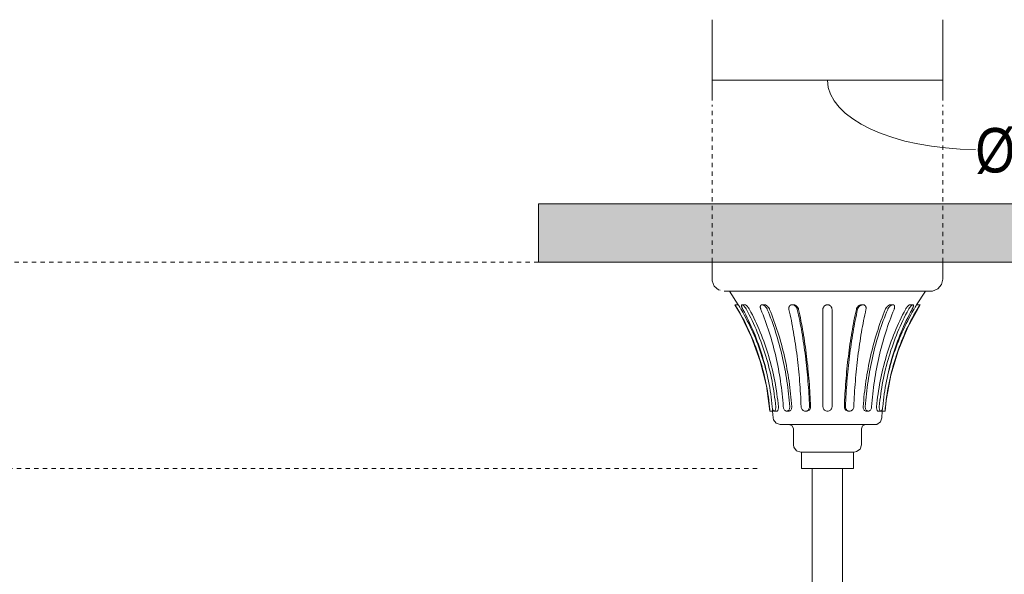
# Model space of a CAD drawing. Header units: millimetres. Extents: x 5494 to 11947, y -2708 to 7544.
# Tile 12 of 16: x 6035 to 6718, y 1784 to 2168. Entities that reach past the tile are written whole.
import ezdxf

# ---------------------------------------------------------------- set-up
doc = ezdxf.new("R2010")
doc.units = ezdxf.units.MM
doc.linetypes.add('Dash', pattern=[6, 3, -3])
doc.layers.add('A-ANNO-DIMS', color=7, linetype='Dash', lineweight=9, true_color=0xd2d2d2)
for name, color, linetype, lineweight in [('A-ANNO-DIMS-14', 7, 'Continuous', 9), ('A-CLNG', 7, 'Continuous', 9), ('E-ELEC-FIXT', 7, 'Continuous', 9)]:
    doc.layers.add(name, color=color, linetype=linetype, lineweight=lineweight)
doc.styles.add('Arial Narrow', font='ARIALN.TTF', dxfattribs={"height": 30.8})
doc.dimstyles.new('FARO_-_2_2mm_Arial_Narrow_mm_Inch_Left', dxfattribs={"dimscale": 304.8, "dimtxt": 31.521674, "dimasz": 0, "dimexe": 0.137795, "dimexo": 0.0625, "dimgap": 0.022966, "dimtad": 1, "dimdec": 0, "dimzin": 0, "dimdsep": 46, "dimtxsty": 'Arial Narrow', "dimblk1": 'NONE', "dimblk2": 'NONE', "dimsah": 1, "dimcen": 0.09, "dimadec": 0, "dimazin": 0, "dimtfac": 1, "dimtdec": 4, "dimtix": 1, "dimtmove": 1, "dimatfit": 3, "dimfxl": 0.045932, "dimfxlon": 1, "dimtvp": 1, "dimtolj": 1, "dimtzin": 0, "dimarcsym": 2})

# ---------------------------------------------------------------- blocks, each defined once
blk = doc.blocks.new('AOBA - 33349 AOBA Dark ceiling fan-567936-Alzado_PDF')
at = {"layer": 'E-ELEC-FIXT'}
for p, q in [((6515.27, 1999.99), (6515.27, 1988.4)), ((6515.95, 1999.99), (6515.71, 1999.99)), ((6605.71, 1999.99), (6605.68, 1999.99)), ((6675.27, 1988.4), (6675.27, 1999.99)), ((6533.47, 1970.52), (6527.27, 1979.99)), ((6663.26, 1979.99), (6657.06, 1970.52)), ((6533.47, 1970.52), (6531.13, 1970.52)), ((6538.18, 1970.52), (6536.01, 1970.52)), ((6551.57, 1970.52), (6549.92, 1970.52)), ((6571.62, 1970.52), (6570.72, 1970.52)), ((6619.81, 1970.52), (6618.91, 1970.52)), ((6640.62, 1970.52), (6638.96, 1970.52)), ((6654.52, 1970.52), (6652.35, 1970.52)), ((6659.4, 1970.52), (6657.06, 1970.52)), ((6555.27, 1896.76), (6557.28, 1896.76)), ((6557.57, 1892.23), (6557.28, 1896.76)), ((6558.31, 1896.76), (6560.17, 1896.76)), ((6566.98, 1896.76), (6568.4, 1896.76)), ((6579.96, 1896.76), (6580.73, 1896.76)), ((6609.81, 1896.76), (6610.57, 1896.76)), ((6622.13, 1896.76), (6623.55, 1896.76)), ((6630.37, 1896.76), (6632.22, 1896.76)), ((6633.26, 1896.76), (6632.97, 1892.23)), ((6633.26, 1896.76), (6635.26, 1896.76)), ((6571.77, 1884.53), (6571.77, 1873.49)), ((6618.77, 1873.49), (6618.77, 1884.53)), ((6577.41, 1868.48), (6576.78, 1868.48)), ((6613.4, 1868.49), (6577.13, 1868.49)), ((6577.27, 1868.49), (6577.27, 1856.99)), ((6613.27, 1856.99), (6613.27, 1868.49)), ((6613.75, 1868.48), (6613.35, 1868.48)), ((6613.27, 1856.99), (6577.27, 1856.99)), ((6584.77, 1856.99), (6584.77, 1677.96)), ((6605.77, 1677.96), (6605.77, 1856.99))]:
    blk.add_line(p, q, dxfattribs=at)
at = {"layer": 'E-ELEC-FIXT', "flags": 128}
for points in [[(6521.02, 1980.63), (6519.83, 1980.92), (6516.84, 1983.5), (6515.36, 1987.16), (6515.27, 1988.4)], [(6675.27, 1988.4), (6674.34, 1984.56), (6671.76, 1981.56), (6668.09, 1980.08), (6666.86, 1979.99)], [(6524.53, 1979.99), (6523.77, 1979.99), (6523.67, 1979.99)], [(6523.67, 1979.99), (6524.62, 1979.99), (6527.42, 1979.99), (6532.02, 1979.99), (6538.29, 1979.99), (6546.06, 1979.99), (6555.12, 1979.99), (6565.25, 1979.99), (6576.17, 1979.99), (6587.59, 1979.99), (6599.21, 1979.99), (6610.73, 1979.99), (6621.84, 1979.99), (6632.25, 1979.99), (6641.69, 1979.99), (6649.9, 1979.99), (6656.67, 1979.99), (6661.82, 1979.99), (6665.21, 1979.99), (6666.76, 1979.99), (6666.86, 1979.99)], [(6555.27, 1896.76), (6552.93, 1914.28), (6548.73, 1931.45), (6542.72, 1948.07), (6534.97, 1963.96), (6531.13, 1970.52)], [(6659.4, 1970.52), (6650.93, 1955.01), (6644.17, 1938.67), (6639.18, 1921.71), (6636.04, 1904.32), (6635.26, 1896.76)], [(6562.56, 1887.49), (6559.68, 1888.41), (6557.85, 1890.82), (6557.57, 1892.23)], [(6632.97, 1892.23), (6631.9, 1889.4), (6629.4, 1887.7), (6627.97, 1887.49)], [(6563.27, 1887.49), (6562.56, 1887.49), (6562.56, 1887.49)], [(6562.56, 1887.49), (6563.5, 1887.49), (6566.27, 1887.49), (6570.72, 1887.49), (6576.57, 1887.49), (6583.5, 1887.49), (6591.11, 1887.49), (6598.96, 1887.49), (6606.6, 1887.49), (6613.58, 1887.49), (6619.51, 1887.49), (6624.04, 1887.49), (6626.92, 1887.49), (6627.97, 1887.49), (6627.97, 1887.49)], [(6571.77, 1884.53), (6570.87, 1886.65), (6568.8, 1887.49)], [(6621.73, 1887.49), (6619.61, 1886.59), (6618.77, 1884.53)], [(6576.78, 1868.48), (6573.89, 1869.4), (6572.06, 1871.81), (6571.77, 1873.49)], [(6618.77, 1873.49), (6617.85, 1870.6), (6615.43, 1868.77), (6613.75, 1868.48)], [(6576.78, 1868.48), (6577.72, 1868.48), (6580.44, 1868.48), (6584.66, 1868.48), (6589.96, 1868.48), (6595.8, 1868.48), (6601.59, 1868.48), (6606.73, 1868.48), (6610.71, 1868.48), (6613.12, 1868.48), (6613.75, 1868.48)]]:
    blk.add_lwpolyline(points, dxfattribs=at)
at = {"layer": 'E-ELEC-FIXT'}
for points, knots in [([(6531.13, 1970.52), (6531.13, 1970.52), (6531.16, 1970.47), (6531.26, 1970.32), (6531.36, 1970.17), (6531.46, 1970.01), (6531.56, 1969.87), (6531.65, 1969.72), (6531.76, 1969.56), (6531.87, 1969.38), (6531.97, 1969.22), (6532.09, 1969.04), (6532.23, 1968.82), (6532.37, 1968.59), (6532.66, 1968.12), (6532.9, 1967.71), (6533.1, 1967.38)], [0, 0, 0, 0, 0.142857, 0.214286, 0.285714, 0.357143, 0.392857, 0.428571, 0.5, 0.535714, 0.571429, 0.625, 0.678571, 0.732143, 0.785714, 1, 1, 1, 1]), ([(6533.47, 1970.52), (6533.48, 1970.52), (6533.5, 1970.47), (6533.6, 1970.32), (6533.7, 1970.17), (6533.83, 1969.98), (6533.97, 1969.76), (6534.12, 1969.52), (6534.29, 1969.25), (6534.47, 1968.97), (6534.59, 1968.77), (6534.65, 1968.67)], [-1, -1, -1, -1, -0.8571429, -0.7857143, -0.7142857, -0.6428571, -0.5714286, -0.5, -0.4285714, -0.3571429, -0.2857143, -0.2857143, -0.2857143, -0.2857143]), ([(6536.63, 1967.38), (6536.53, 1967.55), (6536.36, 1967.89), (6536.17, 1968.31), (6536.03, 1968.63), (6535.94, 1968.87), (6535.86, 1969.09), (6535.79, 1969.31), (6535.74, 1969.51), (6535.69, 1969.71), (6535.67, 1969.88), (6535.66, 1970.04), (6535.67, 1970.18), (6535.7, 1970.3), (6535.75, 1970.4), (6535.84, 1970.49), (6536, 1970.54), (6536.26, 1970.48), (6536.53, 1970.34), (6536.76, 1970.18), (6536.94, 1970.04), (6537.12, 1969.88), (6537.31, 1969.71), (6537.5, 1969.52), (6537.69, 1969.31), (6537.87, 1969.09), (6538.06, 1968.87), (6538.24, 1968.63), (6538.47, 1968.31), (6538.74, 1967.89), (6538.94, 1967.55), (6539.04, 1967.38)], [0, 0, 0, 0, 0.055556, 0.111111, 0.138889, 0.166667, 0.194444, 0.222222, 0.25, 0.277778, 0.305556, 0.333333, 0.361111, 0.388889, 0.416667, 0.444444, 0.5, 0.555556, 0.611111, 0.638889, 0.666667, 0.694444, 0.722222, 0.75, 0.777778, 0.805556, 0.833333, 0.861111, 0.888889, 0.944444, 1, 1, 1, 1]), ([(6537.99, 1970.46), (6538.04, 1970.5), (6538.17, 1970.54), (6538.43, 1970.48), (6538.69, 1970.34), (6538.93, 1970.19), (6539.1, 1970.04), (6539.28, 1969.89), (6539.47, 1969.71), (6539.66, 1969.52), (6539.85, 1969.31), (6540.03, 1969.09), (6540.21, 1968.87), (6540.39, 1968.63), (6540.62, 1968.31), (6540.89, 1967.89), (6541.08, 1967.55), (6541.18, 1967.38)], [-0.5555556, -0.5555556, -0.5555556, -0.5555556, -0.5, -0.4444444, -0.3888889, -0.3611111, -0.3333333, -0.3055556, -0.2777778, -0.25, -0.2222222, -0.1944444, -0.1666667, -0.1388889, -0.1111111, -0.0555556, 0, 0, 0, 0]), ([(6549.09, 1967.38), (6549.01, 1967.55), (6548.89, 1967.89), (6548.79, 1968.31), (6548.73, 1968.63), (6548.71, 1968.87), (6548.7, 1969.09), (6548.72, 1969.31), (6548.75, 1969.51), (6548.8, 1969.71), (6548.86, 1969.88), (6548.95, 1970.04), (6549.07, 1970.18), (6549.2, 1970.3), (6549.35, 1970.4), (6549.57, 1970.49), (6549.91, 1970.54), (6550.35, 1970.48), (6550.75, 1970.34), (6551.08, 1970.18), (6551.32, 1970.04), (6551.55, 1969.88), (6551.79, 1969.71), (6552.01, 1969.52), (6552.23, 1969.31), (6552.43, 1969.09), (6552.63, 1968.87), (6552.81, 1968.63), (6553.04, 1968.31), (6553.29, 1967.89), (6553.46, 1967.55), (6553.53, 1967.38)], [0, 0, 0, 0, 0.055556, 0.111111, 0.138889, 0.166667, 0.194444, 0.222222, 0.25, 0.277778, 0.305556, 0.333333, 0.361111, 0.388889, 0.416667, 0.444444, 0.5, 0.555556, 0.611111, 0.638889, 0.666667, 0.694444, 0.722222, 0.75, 0.777778, 0.805556, 0.833333, 0.861111, 0.888889, 0.944444, 1, 1, 1, 1]), ([(6551.18, 1970.46), (6551.3, 1970.5), (6551.57, 1970.54), (6552.01, 1970.48), (6552.41, 1970.34), (6552.73, 1970.19), (6552.97, 1970.04), (6553.21, 1969.89), (6553.44, 1969.71), (6553.66, 1969.52), (6553.88, 1969.31), (6554.08, 1969.09), (6554.28, 1968.87), (6554.46, 1968.63), (6554.69, 1968.31), (6554.94, 1967.89), (6555.1, 1967.55), (6555.17, 1967.38)], [-0.5555556, -0.5555556, -0.5555556, -0.5555556, -0.5, -0.4444444, -0.3888889, -0.3611111, -0.3333333, -0.3055556, -0.2777778, -0.25, -0.2222222, -0.1944444, -0.1666667, -0.1388889, -0.1111111, -0.0555556, 0, 0, 0, 0]), ([(6568.57, 1967.38), (6568.53, 1967.55), (6568.48, 1967.89), (6568.48, 1968.31), (6568.52, 1968.63), (6568.57, 1968.87), (6568.64, 1969.09), (6568.73, 1969.31), (6568.84, 1969.51), (6568.97, 1969.71), (6569.12, 1969.88), (6569.3, 1970.04), (6569.49, 1970.18), (6569.71, 1970.3), (6569.94, 1970.4), (6570.27, 1970.49), (6570.72, 1970.54), (6571.28, 1970.48), (6571.76, 1970.34), (6572.12, 1970.18), (6572.39, 1970.04), (6572.64, 1969.88), (6572.88, 1969.71), (6573.11, 1969.52), (6573.32, 1969.31), (6573.51, 1969.09), (6573.69, 1968.87), (6573.85, 1968.63), (6574.05, 1968.31), (6574.24, 1967.89), (6574.34, 1967.55), (6574.38, 1967.38)], [0, 0, 0, 0, 0.055556, 0.111111, 0.138889, 0.166667, 0.194444, 0.222222, 0.25, 0.277778, 0.305556, 0.333333, 0.361111, 0.388889, 0.416667, 0.444444, 0.5, 0.555556, 0.611111, 0.638889, 0.666667, 0.694444, 0.722222, 0.75, 0.777778, 0.805556, 0.833333, 0.861111, 0.888889, 0.944444, 1, 1, 1, 1]), ([(6571.28, 1970.5), (6571.39, 1970.51), (6571.69, 1970.53), (6572.18, 1970.48), (6572.65, 1970.34), (6573.02, 1970.19), (6573.28, 1970.04), (6573.53, 1969.89), (6573.77, 1969.71), (6574, 1969.52), (6574.21, 1969.31), (6574.4, 1969.09), (6574.58, 1968.87), (6574.74, 1968.63), (6574.93, 1968.31), (6575.13, 1967.89), (6575.23, 1967.55), (6575.27, 1967.38)], [-0.5348958, -0.5348958, -0.5348958, -0.5348958, -0.5, -0.4444444, -0.3888889, -0.3611111, -0.3333333, -0.3055556, -0.2777778, -0.25, -0.2222222, -0.1944444, -0.1666667, -0.1388889, -0.1111111, -0.0555556, 0, 0, 0, 0]), ([(6592.12, 1967.38), (6592.12, 1967.55), (6592.15, 1967.89), (6592.26, 1968.31), (6592.38, 1968.63), (6592.49, 1968.87), (6592.63, 1969.09), (6592.78, 1969.31), (6592.96, 1969.51), (6593.15, 1969.71), (6593.36, 1969.88), (6593.59, 1970.04), (6593.84, 1970.18), (6594.11, 1970.3), (6594.38, 1970.4), (6594.77, 1970.49), (6595.27, 1970.54), (6595.87, 1970.48), (6596.34, 1970.34), (6596.69, 1970.18), (6596.94, 1970.04), (6597.17, 1969.88), (6597.38, 1969.71), (6597.58, 1969.52), (6597.75, 1969.31), (6597.9, 1969.09), (6598.04, 1968.87), (6598.15, 1968.63), (6598.28, 1968.31), (6598.38, 1967.89), (6598.41, 1967.55), (6598.41, 1967.38)], [0, 0, 0, 0, 0.055556, 0.111111, 0.138889, 0.166667, 0.194444, 0.222222, 0.25, 0.277778, 0.305556, 0.333333, 0.361111, 0.388889, 0.416667, 0.444444, 0.5, 0.555556, 0.611111, 0.638889, 0.666667, 0.694444, 0.722222, 0.75, 0.777778, 0.805556, 0.833333, 0.861111, 0.888889, 0.944444, 1, 1, 1, 1]), ([(6615.27, 1967.38), (6615.3, 1967.55), (6615.41, 1967.89), (6615.6, 1968.31), (6615.79, 1968.63), (6615.95, 1968.87), (6616.13, 1969.09), (6616.32, 1969.31), (6616.53, 1969.52), (6616.76, 1969.71), (6617, 1969.88), (6617.25, 1970.04), (6617.51, 1970.18), (6617.88, 1970.34), (6618.35, 1970.48), (6618.85, 1970.53), (6619.14, 1970.51), (6619.25, 1970.5)], [-1, -1, -1, -1, -0.9444444, -0.8888889, -0.8611111, -0.8333333, -0.8055556, -0.7777778, -0.75, -0.7222222, -0.6944444, -0.6666667, -0.6388889, -0.6111111, -0.5555556, -0.5, -0.4651125, -0.4651125, -0.4651125, -0.4651125]), ([(6616.15, 1967.38), (6616.19, 1967.55), (6616.3, 1967.89), (6616.49, 1968.31), (6616.68, 1968.63), (6616.84, 1968.87), (6617.02, 1969.09), (6617.21, 1969.31), (6617.43, 1969.51), (6617.65, 1969.71), (6617.89, 1969.88), (6618.14, 1970.04), (6618.41, 1970.18), (6618.68, 1970.3), (6618.97, 1970.4), (6619.34, 1970.49), (6619.81, 1970.54), (6620.36, 1970.48), (6620.75, 1970.34), (6621.04, 1970.18), (6621.24, 1970.04), (6621.41, 1969.88), (6621.56, 1969.71), (6621.69, 1969.52), (6621.8, 1969.31), (6621.89, 1969.09), (6621.96, 1968.87), (6622.01, 1968.63), (6622.05, 1968.31), (6622.05, 1967.89), (6622, 1967.55), (6621.96, 1967.38)], [0, 0, 0, 0, 0.055556, 0.111111, 0.138889, 0.166667, 0.194444, 0.222222, 0.25, 0.277778, 0.305556, 0.333333, 0.361111, 0.388889, 0.416667, 0.444444, 0.5, 0.555556, 0.611111, 0.638889, 0.666667, 0.694444, 0.722222, 0.75, 0.777778, 0.805556, 0.833333, 0.861111, 0.888889, 0.944444, 1, 1, 1, 1]), ([(6635.36, 1967.38), (6635.43, 1967.55), (6635.6, 1967.89), (6635.85, 1968.31), (6636.07, 1968.63), (6636.26, 1968.87), (6636.45, 1969.09), (6636.66, 1969.31), (6636.87, 1969.52), (6637.09, 1969.71), (6637.33, 1969.88), (6637.56, 1970.04), (6637.8, 1970.18), (6638.12, 1970.34), (6638.52, 1970.48), (6638.97, 1970.54), (6639.23, 1970.5), (6639.35, 1970.46)], [-1, -1, -1, -1, -0.9444444, -0.8888889, -0.8611111, -0.8333333, -0.8055556, -0.7777778, -0.75, -0.7222222, -0.6944444, -0.6666667, -0.6388889, -0.6111111, -0.5555556, -0.5, -0.4444444, -0.4444444, -0.4444444, -0.4444444]), ([(6637, 1967.38), (6637.07, 1967.55), (6637.24, 1967.89), (6637.49, 1968.31), (6637.72, 1968.63), (6637.9, 1968.87), (6638.1, 1969.09), (6638.3, 1969.31), (6638.52, 1969.51), (6638.75, 1969.71), (6638.98, 1969.88), (6639.21, 1970.04), (6639.45, 1970.18), (6639.7, 1970.3), (6639.94, 1970.4), (6640.25, 1970.49), (6640.62, 1970.54), (6641.03, 1970.48), (6641.29, 1970.34), (6641.47, 1970.18), (6641.58, 1970.04), (6641.67, 1969.88), (6641.74, 1969.71), (6641.79, 1969.52), (6641.82, 1969.31), (6641.83, 1969.09), (6641.82, 1968.87), (6641.8, 1968.63), (6641.75, 1968.31), (6641.65, 1967.89), (6641.52, 1967.55), (6641.45, 1967.38)], [0, 0, 0, 0, 0.055556, 0.111111, 0.138889, 0.166667, 0.194444, 0.222222, 0.25, 0.277778, 0.305556, 0.333333, 0.361111, 0.388889, 0.416667, 0.444444, 0.5, 0.555556, 0.611111, 0.638889, 0.666667, 0.694444, 0.722222, 0.75, 0.777778, 0.805556, 0.833333, 0.861111, 0.888889, 0.944444, 1, 1, 1, 1]), ([(6649.36, 1967.38), (6649.45, 1967.55), (6649.65, 1967.89), (6649.92, 1968.31), (6650.14, 1968.63), (6650.32, 1968.87), (6650.5, 1969.09), (6650.69, 1969.31), (6650.87, 1969.52), (6651.06, 1969.71), (6651.25, 1969.88), (6651.43, 1970.04), (6651.61, 1970.18), (6651.84, 1970.34), (6652.1, 1970.48), (6652.36, 1970.54), (6652.5, 1970.5), (6652.55, 1970.46)], [-1, -1, -1, -1, -0.9444444, -0.8888889, -0.8611111, -0.8333333, -0.8055556, -0.7777778, -0.75, -0.7222222, -0.6944444, -0.6666667, -0.6388889, -0.6111111, -0.5555556, -0.5, -0.4444444, -0.4444444, -0.4444444, -0.4444444]), ([(6651.5, 1967.38), (6651.59, 1967.55), (6651.79, 1967.89), (6652.06, 1968.31), (6652.29, 1968.63), (6652.47, 1968.87), (6652.66, 1969.09), (6652.84, 1969.31), (6653.03, 1969.51), (6653.22, 1969.71), (6653.41, 1969.88), (6653.59, 1970.04), (6653.77, 1970.18), (6653.94, 1970.3), (6654.11, 1970.4), (6654.31, 1970.49), (6654.53, 1970.54), (6654.73, 1970.48), (6654.82, 1970.34), (6654.86, 1970.18), (6654.87, 1970.04), (6654.87, 1969.88), (6654.84, 1969.71), (6654.8, 1969.52), (6654.74, 1969.31), (6654.68, 1969.09), (6654.6, 1968.87), (6654.5, 1968.63), (6654.37, 1968.31), (6654.18, 1967.89), (6654, 1967.55), (6653.9, 1967.38)], [0, 0, 0, 0, 0.055556, 0.111111, 0.138889, 0.166667, 0.194444, 0.222222, 0.25, 0.277778, 0.305556, 0.333333, 0.361111, 0.388889, 0.416667, 0.444444, 0.5, 0.555556, 0.611111, 0.638889, 0.666667, 0.694444, 0.722222, 0.75, 0.777778, 0.805556, 0.833333, 0.861111, 0.888889, 0.944444, 1, 1, 1, 1]), ([(6655.88, 1968.67), (6655.94, 1968.77), (6656.07, 1968.97), (6656.24, 1969.25), (6656.41, 1969.52), (6656.57, 1969.76), (6656.71, 1969.98), (6656.83, 1970.17), (6656.93, 1970.32), (6657.03, 1970.47), (6657.06, 1970.52), (6657.06, 1970.52)], [-0.7142857, -0.7142857, -0.7142857, -0.7142857, -0.6428571, -0.5714286, -0.5, -0.4285714, -0.3571429, -0.2857143, -0.2142857, -0.1428571, 0, 0, 0, 0]), ([(6657.43, 1967.38), (6657.56, 1967.6), (6657.82, 1968.04), (6658.15, 1968.57), (6658.4, 1968.97), (6658.58, 1969.25), (6658.75, 1969.52), (6658.91, 1969.76), (6659.05, 1969.98), (6659.17, 1970.17), (6659.27, 1970.32), (6659.37, 1970.47), (6659.4, 1970.52), (6659.4, 1970.52)], [0, 0, 0, 0, 0.142857, 0.285714, 0.357143, 0.428571, 0.5, 0.571429, 0.642857, 0.714286, 0.785714, 0.857143, 1, 1, 1, 1]), ([(6555.11, 1899.9), (6555.16, 1899.43), (6555.23, 1898.49), (6555.26, 1897.45), (6555.27, 1896.88), (6555.27, 1896.76), (6555.27, 1896.76)], [0, 0, 0, 0, 0.285714, 0.571429, 0.785714, 1, 1, 1, 1]), ([(6557.24, 1898.38), (6557.25, 1898.22), (6557.26, 1897.88), (6557.27, 1897.42), (6557.28, 1897.04), (6557.28, 1896.81), (6557.28, 1896.76), (6557.28, 1896.76)], [-0.6773972, -0.6773972, -0.6773972, -0.6773972, -0.5714286, -0.4285714, -0.2857143, -0.1428571, 0, 0, 0, 0]), ([(6583.58, 1899.9), (6583.59, 1899.53), (6583.49, 1898.8), (6583, 1897.84), (6582.21, 1897.12), (6581.32, 1896.77), (6580.72, 1896.74), (6580.46, 1896.77)], [-1, -1, -1, -1, -0.8888889, -0.7777778, -0.6666667, -0.5555556, -0.4710138, -0.4710138, -0.4710138, -0.4710138]), ([(6610.07, 1896.77), (6609.81, 1896.74), (6609.21, 1896.77), (6608.32, 1897.12), (6607.54, 1897.84), (6607.04, 1898.8), (6606.94, 1899.53), (6606.96, 1899.9)], [-0.5289862, -0.5289862, -0.5289862, -0.5289862, -0.4444444, -0.3333333, -0.2222222, -0.1111111, 0, 0, 0, 0]), ([(6633.26, 1896.76), (6633.26, 1896.76), (6633.26, 1896.81), (6633.26, 1897.04), (6633.26, 1897.42), (6633.27, 1897.88), (6633.29, 1898.22), (6633.29, 1898.38)], [-1, -1, -1, -1, -0.8571429, -0.7142857, -0.5714286, -0.4285714, -0.3226028, -0.3226028, -0.3226028, -0.3226028]), ([(6635.26, 1896.76), (6635.26, 1896.76), (6635.26, 1896.81), (6635.27, 1897.04), (6635.27, 1897.42), (6635.29, 1897.92), (6635.32, 1898.73), (6635.37, 1899.43), (6635.42, 1899.9)], [0, 0, 0, 0, 0.142857, 0.285714, 0.428571, 0.571429, 0.714286, 1, 1, 1, 1])]:
    blk.add_open_spline(points, degree=3, knots=knots, dxfattribs=at)
for points in [[(6533.1, 1967.38), (6536.14, 1962.22), (6541.61, 1951.64), (6548.08, 1934.93), (6552.71, 1917.62), (6554.52, 1905.86), (6555.11, 1899.9)], [(6535.03, 1968.03), (6535.16, 1967.82), (6535.29, 1967.6), (6535.42, 1967.38)], [(6535.42, 1967.38), (6538.41, 1962.2), (6543.81, 1951.61), (6550.19, 1934.9), (6553.24, 1923.37), (6554.44, 1917.55)], [(6556.97, 1899.9), (6556.42, 1905.86), (6554.74, 1917.63), (6550.47, 1934.94), (6544.49, 1951.64), (6539.43, 1962.22), (6536.63, 1967.38)], [(6539.04, 1967.38), (6541.84, 1962.22), (6546.9, 1951.64), (6552.88, 1934.93), (6557.15, 1917.62), (6558.82, 1905.86), (6559.37, 1899.9)], [(6541.18, 1967.38), (6543.94, 1962.2), (6548.93, 1951.61), (6554.83, 1934.9), (6559.04, 1917.6), (6560.69, 1905.85), (6561.23, 1899.9)], [(6564.65, 1899.9), (6564.23, 1905.86), (6562.95, 1917.63), (6559.68, 1934.94), (6555.1, 1951.64), (6551.23, 1962.22), (6549.09, 1967.38)], [(6553.53, 1967.38), (6555.68, 1962.22), (6559.55, 1951.64), (6564.12, 1934.93), (6567.4, 1917.62), (6568.68, 1905.86), (6569.1, 1899.9)], [(6555.17, 1967.38), (6557.29, 1962.2), (6561.11, 1951.61), (6565.62, 1934.9), (6568.84, 1917.6), (6570.11, 1905.85), (6570.52, 1899.9)], [(6577, 1899.9), (6576.77, 1905.86), (6576.08, 1917.63), (6574.31, 1934.94), (6571.83, 1951.64), (6569.73, 1962.22), (6568.57, 1967.38)], [(6574.38, 1967.38), (6575.54, 1962.22), (6577.64, 1951.64), (6580.11, 1934.93), (6581.88, 1917.62), (6582.58, 1905.86), (6582.8, 1899.9)], [(6575.27, 1967.38), (6576.41, 1962.2), (6578.48, 1951.61), (6580.92, 1934.9), (6582.67, 1917.6), (6583.35, 1905.85), (6583.58, 1899.9)], [(6592.12, 1899.9), (6592.12, 1905.86), (6592.12, 1917.63), (6592.12, 1934.94), (6592.12, 1951.64), (6592.12, 1962.22), (6592.12, 1967.38)], [(6598.41, 1967.38), (6598.41, 1962.22), (6598.41, 1951.64), (6598.41, 1934.94), (6598.41, 1917.63), (6598.41, 1905.86), (6598.41, 1899.9)], [(6606.96, 1899.9), (6607.18, 1905.85), (6607.87, 1917.6), (6609.61, 1934.9), (6612.05, 1951.61), (6614.12, 1962.2), (6615.27, 1967.38)], [(6607.73, 1899.9), (6607.96, 1905.86), (6608.65, 1917.63), (6610.42, 1934.94), (6612.9, 1951.64), (6614.99, 1962.22), (6616.15, 1967.38)], [(6621.96, 1967.38), (6620.8, 1962.22), (6618.7, 1951.64), (6616.23, 1934.94), (6614.46, 1917.63), (6613.76, 1905.86), (6613.54, 1899.9)], [(6620.01, 1899.9), (6620.43, 1905.85), (6621.69, 1917.6), (6624.92, 1934.9), (6629.43, 1951.61), (6633.25, 1962.2), (6635.36, 1967.38)], [(6621.44, 1899.9), (6621.86, 1905.86), (6623.14, 1917.63), (6626.41, 1934.94), (6630.99, 1951.64), (6634.86, 1962.22), (6637, 1967.38)], [(6641.45, 1967.38), (6639.3, 1962.22), (6635.43, 1951.64), (6630.86, 1934.94), (6627.58, 1917.63), (6626.3, 1905.86), (6625.88, 1899.9)], [(6629.3, 1899.9), (6629.84, 1905.85), (6631.49, 1917.6), (6635.71, 1934.9), (6641.6, 1951.61), (6646.59, 1962.2), (6649.36, 1967.38)], [(6631.16, 1899.9), (6631.71, 1905.86), (6633.38, 1917.63), (6637.66, 1934.94), (6643.64, 1951.64), (6648.69, 1962.22), (6651.5, 1967.38)], [(6653.9, 1967.38), (6651.1, 1962.22), (6646.04, 1951.64), (6640.06, 1934.94), (6635.79, 1917.63), (6634.11, 1905.86), (6633.57, 1899.9)], [(6635.42, 1899.9), (6636.01, 1905.86), (6637.83, 1917.63), (6642.45, 1934.94), (6648.92, 1951.64), (6654.4, 1962.22), (6657.43, 1967.38)], [(6636.09, 1917.55), (6637.3, 1923.37), (6640.34, 1934.9), (6646.72, 1951.61), (6652.12, 1962.2), (6655.11, 1967.38)], [(6655.11, 1967.38), (6655.24, 1967.6), (6655.37, 1967.82), (6655.5, 1968.03)], [(6559.37, 1899.9), (6559.4, 1899.53), (6559.41, 1898.8), (6559.24, 1897.84), (6558.93, 1897.12), (6558.53, 1896.74), (6558.1, 1896.74), (6557.7, 1897.12), (6557.36, 1897.84), (6557.1, 1898.8), (6557, 1899.53), (6556.97, 1899.9)], [(6561.23, 1899.9), (6561.27, 1899.53), (6561.27, 1898.8), (6561.1, 1897.84), (6560.78, 1897.12), (6560.38, 1896.74), (6560.1, 1896.74), (6559.96, 1896.8)], [(6569.1, 1899.9), (6569.12, 1899.53), (6569.07, 1898.8), (6568.71, 1897.84), (6568.12, 1897.12), (6567.38, 1896.74), (6566.59, 1896.74), (6565.85, 1897.12), (6565.23, 1897.84), (6564.81, 1898.8), (6564.68, 1899.53), (6564.65, 1899.9)], [(6570.52, 1899.9), (6570.55, 1899.53), (6570.5, 1898.8), (6570.13, 1897.84), (6569.54, 1897.12), (6568.8, 1896.74), (6568.27, 1896.74), (6568.02, 1896.8)], [(6582.8, 1899.9), (6582.82, 1899.53), (6582.72, 1898.8), (6582.23, 1897.84), (6581.44, 1897.12), (6580.47, 1896.74), (6579.45, 1896.74), (6578.48, 1897.12), (6577.68, 1897.84), (6577.15, 1898.8), (6577.01, 1899.53), (6577, 1899.9)], [(6598.41, 1899.9), (6598.41, 1899.53), (6598.28, 1898.8), (6597.73, 1897.84), (6596.87, 1897.12), (6595.82, 1896.74), (6594.71, 1896.74), (6593.66, 1897.12), (6592.81, 1897.84), (6592.25, 1898.8), (6592.12, 1899.53), (6592.12, 1899.9)], [(6613.54, 1899.9), (6613.52, 1899.53), (6613.38, 1898.8), (6612.85, 1897.84), (6612.06, 1897.12), (6611.09, 1896.74), (6610.06, 1896.74), (6609.09, 1897.12), (6608.31, 1897.84), (6607.81, 1898.8), (6607.72, 1899.53), (6607.73, 1899.9)], [(6622.52, 1896.8), (6622.26, 1896.74), (6621.74, 1896.74), (6620.99, 1897.12), (6620.4, 1897.84), (6620.04, 1898.8), (6619.99, 1899.53), (6620.01, 1899.9)], [(6625.88, 1899.9), (6625.86, 1899.53), (6625.73, 1898.8), (6625.3, 1897.84), (6624.69, 1897.12), (6623.94, 1896.74), (6623.16, 1896.74), (6622.41, 1897.12), (6621.82, 1897.84), (6621.46, 1898.8), (6621.41, 1899.53), (6621.44, 1899.9)], [(6630.58, 1896.8), (6630.44, 1896.74), (6630.15, 1896.74), (6629.75, 1897.12), (6629.44, 1897.84), (6629.26, 1898.8), (6629.27, 1899.53), (6629.3, 1899.9)], [(6633.57, 1899.9), (6633.53, 1899.53), (6633.43, 1898.8), (6633.18, 1897.84), (6632.84, 1897.12), (6632.43, 1896.74), (6632.01, 1896.74), (6631.61, 1897.12), (6631.29, 1897.84), (6631.12, 1898.8), (6631.13, 1899.53), (6631.16, 1899.9)]]:
    blk.add_open_spline(points, degree=3, dxfattribs=at)
blk = doc.blocks.new('DIMBLOCK1-Alzado_PDF')
at = {"layer": 'A-ANNO-DIMS-14', "color": 251, "true_color": 0x5b5b5b, "transparency": 16777216}
for p, q in [((6515.27, 2112.07), (6515.27, 2168.07)), ((6675.27, 2112.07), (6675.27, 2168.07)), ((6515.27, 2126.07), (6675.27, 2126.07)), ((6515.27, 2126.07), (6515.27, 2112.07)), ((6675.27, 2126.07), (6675.27, 2112.07))]:
    blk.add_line(p, q, dxfattribs=at)
blk.add_ellipse((6697.75, 2126.07), major_axis=(102.48, 0), ratio=0.466876, start_param=3.141593, end_param=4.712389, dxfattribs=at)
at = {"layer": 'A-ANNO-DIMS-14', "color": 0, "transparency": 16777216, "insert": (6697.75, 2093.01), "char_height": 30.8, "width": 213.1466, "attachment_point": 1, "line_spacing_factor": 0.974696, "style": 'Arial Narrow'}
blk.add_mtext('Ø160 / 6.3"', dxfattribs=at)
blk = doc.blocks.new('_None')

msp = doc.modelspace()

# ---------------------------------------------------------------- hatches: boundary and pattern name
at = {"layer": 'A-CLNG', "true_color": 0xe8e8e8}
msp.add_hatch(color=254, dxfattribs=at).paths.add_polyline_path([(6598.19, 2000), (6794.95, 2000), (6794.95, 2040.5), (6394.95, 2040.5), (6394.95, 2000), (6590.7, 2000)])

# ---------------------------------------------------------------- linework, layer by layer
at = {"layer": 'A-ANNO-DIMS'}
for p, q in [((6515.27, 1999.99), (6515.27, 2108.99)), ((6675.27, 1999.99), (6675.27, 2108.99)), ((6394.95, 2000), (5617.17, 2000)), ((6546.61, 1856.99), (5758.65, 1856.99))]:
    msp.add_line(p, q, dxfattribs=at)
at = {"layer": 'A-CLNG'}
for p, q in [((6394.95, 2040.5), (6794.95, 2040.5)), ((6394.95, 2000), (6394.95, 2040.5)), ((6794.95, 2000), (6394.95, 2000))]:
    msp.add_line(p, q, dxfattribs=at)

# ---------------------------------------------------------------- block references
at = {"layer": 'E-ELEC-FIXT'}
msp.add_blockref('AOBA - 33349 AOBA Dark ceiling fan-567936-Alzado_PDF', (0, 0), dxfattribs=at)

# ---------------------------------------------------------------- dimensions: what is measured, and where the dimension line sits
at = {"layer": 'A-ANNO-DIMS', "color": 251, "linetype": 'Continuous', "true_color": 0x5b5b5b}
dim = msp.add_linear_dim(base=(6675.27, 2126.07), p1=(6515.27, 2112.07), p2=(6675.27, 2112.07), text='Ø<>', dimstyle='FARO_-_2_2mm_Arial_Narrow_mm_Inch_Left', override={"dimpost": '<>', "dimfxl": 160}, dxfattribs=at)
dim.commit()
dim.dimension.update_dxf_attribs({"geometry": 'DIMBLOCK1-Alzado_PDF', "text_midpoint": (6804.32, 2072.48), "dimtype": 160})

doc.saveas('drawing.dxf')
